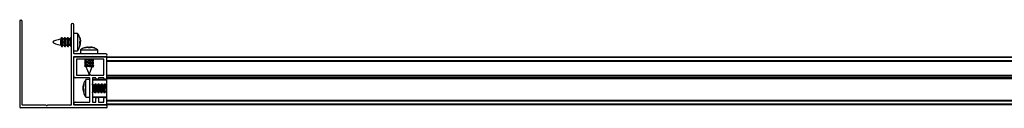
# Model space of a CAD drawing. Header units: millimetres. Extents: x 3855.626 to 3856.526, y 3193.161 to 3193.201.
# Tile 1 of 2: x 3855.626 to 3856.076, y 3193.161 to 3193.201. Entities that reach past the tile are written whole.
import ezdxf

# ---------------------------------------------------------------- set-up
doc = ezdxf.new("R2010")
doc.units = ezdxf.units.MM
doc.layers.add('SANINDUSA', color=3, linetype='Continuous')

msp = doc.modelspace()

# ---------------------------------------------------------------- linework, layer by layer
at = {"layer": 'SANINDUSA'}
for p, q in [((3855.62593265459, 3193.200915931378), (3855.62593265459, 3193.16151594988)), ((3855.626232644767, 3193.20121598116), (3855.626532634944, 3193.20121598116)), ((3855.627132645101, 3193.16251599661), (3855.627132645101, 3193.200616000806)), ((3855.64943265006, 3193.199115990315), (3855.64943265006, 3193.16251599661)), ((3855.650632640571, 3193.186015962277), (3855.650632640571, 3193.199115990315)), ((3855.644935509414, 3193.193228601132), (3855.644677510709, 3193.192614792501)), ((3855.645110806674, 3193.193218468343), (3855.644775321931, 3193.192591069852)), ((3855.645108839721, 3193.193214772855), (3855.645091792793, 3193.193241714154)), ((3855.645585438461, 3193.192675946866), (3855.645319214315, 3193.193215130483)), ((3855.645556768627, 3193.192660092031), (3855.645532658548, 3193.192665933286)), ((3855.646220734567, 3193.192675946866), (3855.645556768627, 3193.192675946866)), ((3855.646335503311, 3193.193228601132), (3855.646103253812, 3193.192675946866)), ((3855.646510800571, 3193.193218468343), (3855.646185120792, 3193.192609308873)), ((3855.646508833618, 3193.193214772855), (3855.646491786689, 3193.193241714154)), ((3855.646985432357, 3193.192675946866), (3855.646719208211, 3193.193215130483)), ((3855.646956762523, 3193.192660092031), (3855.646932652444, 3193.192665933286)), ((3855.647620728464, 3193.192675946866), (3855.646956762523, 3193.192675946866)), ((3855.647735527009, 3193.193228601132), (3855.647503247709, 3193.192675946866)), ((3855.64791082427, 3193.193218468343), (3855.647585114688, 3193.192609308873)), ((3855.647908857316, 3193.193214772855), (3855.647891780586, 3193.193241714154)), ((3855.648385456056, 3193.192675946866), (3855.648119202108, 3193.193215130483)), ((3855.64835675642, 3193.192660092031), (3855.648332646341, 3193.192665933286)), ((3855.64902072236, 3193.192675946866), (3855.64835675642, 3193.192675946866)), ((3855.649135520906, 3193.193228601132), (3855.648903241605, 3193.192675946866)), ((3855.649310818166, 3193.193218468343), (3855.648985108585, 3193.192609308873)), ((3855.649308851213, 3193.193214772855), (3855.649291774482, 3193.193241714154)), ((3855.652356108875, 3193.195215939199), (3855.650632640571, 3193.195215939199)), ((3855.652356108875, 3193.195215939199), (3855.652356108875, 3193.187215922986)), ((3855.653353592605, 3193.193385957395), (3855.653687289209, 3193.191807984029)), ((3855.653353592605, 3193.193292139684), (3855.653353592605, 3193.193385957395)), ((3855.653687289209, 3193.191702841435), (3855.653353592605, 3193.193292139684)), ((3855.653353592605, 3193.191489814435), (3855.653687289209, 3193.191702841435)), ((3855.653353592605, 3193.191489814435), (3855.653353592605, 3193.19094204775)), ((3855.653353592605, 3193.190528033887), (3855.653353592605, 3193.191489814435)), ((3855.653353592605, 3193.189613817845), (3855.653687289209, 3193.191019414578)), ((3855.653687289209, 3193.191019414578), (3855.65347274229, 3193.191565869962)), ((3855.653565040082, 3193.191927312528), (3855.653687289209, 3193.191412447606)), ((3855.653687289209, 3193.191956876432), (3855.653609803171, 3193.192269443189)), ((3855.644733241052, 3193.189850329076), (3855.64504607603, 3193.189216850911)), ((3855.645254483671, 3193.189213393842), (3855.645544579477, 3193.189755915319)), ((3855.645256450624, 3193.18921708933), (3855.645273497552, 3193.18919014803)), ((3855.645429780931, 3193.189203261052), (3855.645662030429, 3193.189755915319)), ((3855.645513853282, 3193.189755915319), (3855.646179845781, 3193.189755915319)), ((3855.646148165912, 3193.189820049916), (3855.646446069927, 3193.189216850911)), ((3855.646654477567, 3193.189213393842), (3855.646944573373, 3193.189755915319)), ((3855.64665644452, 3193.18921708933), (3855.646673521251, 3193.18919014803)), ((3855.646829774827, 3193.189203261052), (3855.647062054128, 3193.189755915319)), ((3855.646913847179, 3193.189755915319), (3855.647579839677, 3193.189755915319)), ((3855.647548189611, 3193.189820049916), (3855.647846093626, 3193.189216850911)), ((3855.648054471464, 3193.189213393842), (3855.64834456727, 3193.189755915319)), ((3855.648056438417, 3193.18921708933), (3855.648073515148, 3193.18919014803)), ((3855.648229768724, 3193.189203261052), (3855.648462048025, 3193.189755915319)), ((3855.648313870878, 3193.189755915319), (3855.648979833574, 3193.189755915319)), ((3855.648948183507, 3193.189820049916), (3855.649246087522, 3193.189216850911)), ((3855.650632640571, 3193.187215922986), (3855.652356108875, 3193.187215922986)), ((3855.653353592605, 3193.19094204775), (3855.653687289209, 3193.190729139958)), ((3855.653353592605, 3193.190781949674), (3855.653687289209, 3193.190729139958)), ((3855.653353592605, 3193.190688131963), (3855.653687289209, 3193.190623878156)), ((3855.653687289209, 3193.190623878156), (3855.653353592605, 3193.190528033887)), ((3855.653353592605, 3193.18904590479), (3855.653687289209, 3193.190623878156)), ((3855.653353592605, 3193.189090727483), (3855.653353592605, 3193.18904590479)), ((3855.653682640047, 3193.187639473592), (3855.653682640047, 3193.185915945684)), ((3855.653682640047, 3193.187639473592), (3855.658014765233, 3193.187639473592)), ((3855.655516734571, 3193.188636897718), (3855.657097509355, 3193.188970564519)), ((3855.655596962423, 3193.188636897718), (3855.65554212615, 3193.188636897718)), ((3855.657187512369, 3193.188970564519), (3855.655596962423, 3193.188636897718)), ((3855.656943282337, 3193.188970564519), (3855.656615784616, 3193.18888985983)), ((3855.657884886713, 3193.188970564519), (3855.657045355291, 3193.188636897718)), ((3855.657113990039, 3193.188883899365), (3855.657480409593, 3193.188970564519)), ((3855.657378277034, 3193.188636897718), (3855.657187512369, 3193.188970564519)), ((3855.658341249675, 3193.188636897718), (3855.657378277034, 3193.188636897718)), ((3855.657480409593, 3193.188970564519), (3855.657853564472, 3193.188822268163)), ((3855.657496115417, 3193.188731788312), (3855.657480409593, 3193.188970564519)), ((3855.659296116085, 3193.188636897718), (3855.657884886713, 3193.188970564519)), ((3855.657987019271, 3193.188636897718), (3855.658177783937, 3193.188970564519)), ((3855.658014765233, 3193.187639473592), (3855.661682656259, 3193.187639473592)), ((3855.658124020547, 3193.188636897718), (3855.658177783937, 3193.188970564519)), ((3855.658267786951, 3193.188970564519), (3855.658204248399, 3193.188636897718)), ((3855.658267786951, 3193.188970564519), (3855.658341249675, 3193.188636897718)), ((3855.659848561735, 3193.188636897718), (3855.658267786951, 3193.188970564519)), ((3855.659622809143, 3193.188636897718), (3855.659296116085, 3193.188636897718)), ((3855.659768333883, 3193.188636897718), (3855.659848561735, 3193.188636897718)), ((3855.661682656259, 3193.185915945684), (3855.661682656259, 3193.187639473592)), ((3855.650632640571, 3193.16251599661), (3855.650632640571, 3193.184615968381)), ((3855.650632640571, 3193.175465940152), (3855.650632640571, 3193.183965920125)), ((3855.665332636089, 3193.185915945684), (3855.650732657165, 3193.185915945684)), ((3855.650732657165, 3193.184715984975), (3855.665332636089, 3193.184715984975)), ((3855.651232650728, 3193.184565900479), (3855.665332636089, 3193.184565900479)), ((3855.664432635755, 3193.183365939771), (3855.651832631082, 3193.183365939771)), ((3855.651832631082, 3193.183365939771), (3855.651832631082, 3193.1761659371)), ((3855.655611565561, 3193.182209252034), (3855.656185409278, 3193.181759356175)), ((3855.656229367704, 3193.182426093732), (3855.655611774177, 3193.182210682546)), ((3855.655657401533, 3193.184578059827), (3855.655639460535, 3193.184565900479)), ((3855.655875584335, 3193.184715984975), (3855.655657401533, 3193.184578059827)), ((3855.655936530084, 3193.183354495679), (3855.655657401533, 3193.18317806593)), ((3855.655670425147, 3193.18302035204), (3855.656222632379, 3193.182787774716)), ((3855.655921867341, 3193.183365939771), (3855.656185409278, 3193.183159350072)), ((3855.655985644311, 3193.184715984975), (3855.656177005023, 3193.184565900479)), ((3855.656222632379, 3193.183153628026), (3855.656222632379, 3193.182422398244)), ((3855.659135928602, 3193.182705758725), (3855.659753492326, 3193.182921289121)), ((3855.659142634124, 3193.181982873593), (3855.659142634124, 3193.182709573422)), ((3855.659694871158, 3193.182111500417), (3855.659142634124, 3193.18234419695)), ((3855.659753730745, 3193.182922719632), (3855.659188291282, 3193.183365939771)), ((3855.659443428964, 3193.184565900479), (3855.659252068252, 3193.184715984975)), ((3855.659428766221, 3193.18457746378), (3855.659647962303, 3193.184715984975)), ((3855.659428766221, 3193.183177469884), (3855.659707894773, 3193.183353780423)), ((3855.664432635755, 3193.176065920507), (3855.664432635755, 3193.183365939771)), ((3855.665632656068, 3193.184565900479), (3856.479632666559, 3193.184565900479)), ((3855.665632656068, 3193.184565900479), (3855.665632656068, 3193.184265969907)), ((3855.665632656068, 3193.184265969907), (3856.479632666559, 3193.184265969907)), ((3855.665632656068, 3193.184265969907), (3855.665632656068, 3193.18286597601)), ((3855.665632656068, 3193.184265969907), (3855.665632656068, 3193.17466592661)), ((3855.665632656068, 3193.18286597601), (3856.479632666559, 3193.18286597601)), ((3855.665632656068, 3193.182565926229), (3856.479632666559, 3193.182565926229)), ((3856.479632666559, 3193.182465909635), (3855.665632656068, 3193.182465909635)), ((3855.655611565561, 3193.180809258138), (3855.656185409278, 3193.180359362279)), ((3855.656229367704, 3193.181026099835), (3855.655611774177, 3193.18081056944)), ((3855.655936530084, 3193.181954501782), (3855.655657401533, 3193.181778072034)), ((3855.655936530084, 3193.180554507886), (3855.655657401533, 3193.180378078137)), ((3855.655670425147, 3193.181620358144), (3855.656222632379, 3193.181387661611)), ((3855.655670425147, 3193.180220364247), (3855.65628333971, 3193.179962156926)), ((3855.656222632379, 3193.18175363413), (3855.656222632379, 3193.181022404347)), ((3855.656222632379, 3193.180353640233), (3855.656222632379, 3193.18011593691)), ((3855.656222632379, 3193.18011593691), (3855.657682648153, 3193.176415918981)), ((3855.657774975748, 3193.18011593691), (3855.656222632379, 3193.18011593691)), ((3855.657682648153, 3193.176415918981), (3855.659046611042, 3193.17987251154)), ((3855.659033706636, 3193.179870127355), (3855.659753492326, 3193.180121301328)), ((3855.659046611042, 3193.17987251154), (3855.659047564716, 3193.179875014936)), ((3855.659135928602, 3193.181305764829), (3855.659753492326, 3193.181521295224)), ((3855.659142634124, 3193.180582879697), (3855.659142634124, 3193.181309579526)), ((3855.659694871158, 3193.18071150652), (3855.659142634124, 3193.180944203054)), ((3855.659753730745, 3193.181522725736), (3855.659179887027, 3193.181972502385)), ((3855.659753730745, 3193.180122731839), (3855.659179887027, 3193.180572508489)), ((3855.659428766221, 3193.181777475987), (3855.659707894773, 3193.181953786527)), ((3855.659428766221, 3193.180377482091), (3855.659707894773, 3193.18055379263)), ((3855.657832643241, 3193.174865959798), (3855.651232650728, 3193.174865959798)), ((3855.651932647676, 3193.176065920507), (3855.657882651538, 3193.176065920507)), ((3855.657932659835, 3193.174065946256), (3855.656209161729, 3193.174065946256)), ((3855.656209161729, 3193.173555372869), (3855.656209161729, 3193.174065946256)), ((3855.656209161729, 3193.166065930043), (3855.656209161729, 3193.173555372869)), ((3855.657932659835, 3193.163865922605), (3855.657932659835, 3193.174765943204)), ((3855.658482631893, 3193.176065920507), (3855.664432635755, 3193.176065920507)), ((3855.659132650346, 3193.174765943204), (3855.659132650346, 3193.163865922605)), ((3855.665632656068, 3193.173865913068), (3855.659132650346, 3193.173865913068)), ((3855.660632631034, 3193.174865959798), (3855.659232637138, 3193.174865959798)), ((3855.665632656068, 3193.174065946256), (3855.659332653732, 3193.174065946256)), ((3855.660732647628, 3193.17466592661), (3855.660732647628, 3193.174765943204)), ((3855.661932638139, 3193.174765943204), (3855.661932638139, 3193.17466592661)), ((3855.664332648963, 3193.174865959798), (3855.662032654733, 3193.174865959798)), ((3855.664432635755, 3193.17466592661), (3855.664432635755, 3193.174765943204)), ((3855.665632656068, 3193.1761659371), (3856.479632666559, 3193.1761659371)), ((3855.665632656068, 3193.176065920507), (3856.479632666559, 3193.176065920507)), ((3855.665632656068, 3193.175765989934), (3856.479632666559, 3193.175765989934)), ((3855.665632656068, 3193.175765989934), (3855.665632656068, 3193.174865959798)), ((3856.479632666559, 3193.174865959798), (3855.665632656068, 3193.174865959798)), ((3855.665632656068, 3193.17466592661), (3855.665632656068, 3193.174565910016)), ((3856.479632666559, 3193.174565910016), (3855.665632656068, 3193.174565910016)), ((3855.665632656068, 3193.174465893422), (3855.665632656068, 3193.174565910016)), ((3856.479632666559, 3193.174465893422), (3855.665632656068, 3193.174465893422)), ((3855.665632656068, 3193.174465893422), (3855.665632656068, 3193.165465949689)), ((3855.654878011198, 3193.170803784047), (3855.655211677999, 3193.172163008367)), ((3855.655211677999, 3193.171690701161), (3855.654878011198, 3193.170273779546)), ((3855.654878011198, 3193.170421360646), (3855.654957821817, 3193.170788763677)), ((3855.654964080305, 3193.170787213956), (3855.654878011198, 3193.170395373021)), ((3855.65516754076, 3193.170681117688), (3855.654878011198, 3193.170745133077)), ((3855.654878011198, 3193.170273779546), (3855.655211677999, 3193.169444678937)), ((3855.654965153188, 3193.170033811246), (3855.654878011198, 3193.17025792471)), ((3855.655023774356, 3193.170248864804), (3855.654878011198, 3193.169873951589)), ((3855.654997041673, 3193.169352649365), (3855.654878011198, 3193.169858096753)), ((3855.654964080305, 3193.169344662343), (3855.654878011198, 3193.169736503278)), ((3855.654878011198, 3193.169710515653), (3855.654957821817, 3193.169343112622)), ((3855.655211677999, 3193.169408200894), (3855.654878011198, 3193.169328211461)), ((3855.654878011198, 3193.169328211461), (3855.654962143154, 3193.168985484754)), ((3855.655211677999, 3193.168601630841), (3855.654878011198, 3193.169328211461)), ((3855.655040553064, 3193.168962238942), (3855.655211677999, 3193.168174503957)), ((3855.655211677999, 3193.172163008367), (3855.655211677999, 3193.171690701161)), ((3855.655211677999, 3193.169444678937), (3855.655211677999, 3193.168601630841)), ((3855.659132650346, 3193.172138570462), (3855.659178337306, 3193.172077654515)), ((3855.659267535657, 3193.172090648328), (3855.659132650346, 3193.171876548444)), ((3855.659132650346, 3193.168096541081), (3855.659453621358, 3193.168605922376)), ((3855.659217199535, 3193.172010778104), (3855.659178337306, 3193.172077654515)), ((3855.659378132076, 3193.168063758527), (3855.659625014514, 3193.168605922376)), ((3855.659418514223, 3193.168605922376), (3855.660105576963, 3193.168605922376)), ((3855.659682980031, 3193.171470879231), (3855.659426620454, 3193.172077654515)), ((3855.660311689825, 3193.171525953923), (3855.65963663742, 3193.171525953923)), ((3855.660082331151, 3193.168660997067), (3855.660338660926, 3193.168054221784)), ((3855.660387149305, 3193.172068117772), (3855.660140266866, 3193.171525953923)), ((3855.660296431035, 3193.171501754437), (3855.660232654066, 3193.171353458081)), ((3855.660667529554, 3193.172090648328), (3855.660296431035, 3193.171501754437)), ((3855.660497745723, 3193.168041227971), (3855.660853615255, 3193.168605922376)), ((3855.660617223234, 3193.172010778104), (3855.660578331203, 3193.172077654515)), ((3855.660778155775, 3193.168063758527), (3855.661025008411, 3193.168605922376)), ((3855.660818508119, 3193.168605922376), (3855.661505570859, 3193.168605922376)), ((3855.661082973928, 3193.171470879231), (3855.660826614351, 3193.172077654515)), ((3855.661711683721, 3193.171525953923), (3855.661036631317, 3193.171525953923)), ((3855.661482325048, 3193.168660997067), (3855.661738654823, 3193.168054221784)), ((3855.661787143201, 3193.172068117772), (3855.661540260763, 3193.171525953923)), ((3855.661696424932, 3193.171501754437), (3855.661632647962, 3193.171353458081)), ((3855.66206752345, 3193.172090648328), (3855.661696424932, 3193.171501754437)), ((3855.66189773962, 3193.168041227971), (3855.662253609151, 3193.168605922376)), ((3855.66201721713, 3193.172010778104), (3855.661978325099, 3193.172077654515)), ((3855.662178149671, 3193.168063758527), (3855.66242503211, 3193.168605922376)), ((3855.662218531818, 3193.168605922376), (3855.662905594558, 3193.168605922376)), ((3855.662482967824, 3193.171470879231), (3855.66222663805, 3193.172077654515)), ((3855.663111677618, 3193.171525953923), (3855.662436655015, 3193.171525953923)), ((3855.662882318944, 3193.168660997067), (3855.663138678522, 3193.168054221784)), ((3855.663187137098, 3193.172068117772), (3855.662940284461, 3193.171525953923)), ((3855.663096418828, 3193.171501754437), (3855.663032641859, 3193.171353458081)), ((3855.663467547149, 3193.172090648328), (3855.663096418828, 3193.171501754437)), ((3855.663297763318, 3193.168041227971), (3855.663653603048, 3193.168605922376)), ((3855.663417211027, 3193.172010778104), (3855.663378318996, 3193.172077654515)), ((3855.663578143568, 3193.168063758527), (3855.663825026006, 3193.168605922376)), ((3855.663618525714, 3193.168605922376), (3855.664305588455, 3193.168605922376)), ((3855.663882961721, 3193.171470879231), (3855.663626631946, 3193.172077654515)), ((3855.664511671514, 3193.171525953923), (3855.663836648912, 3193.171525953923)), ((3855.664282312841, 3193.168660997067), (3855.664538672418, 3193.168054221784)), ((3855.664587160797, 3193.172068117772), (3855.664340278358, 3193.171525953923)), ((3855.664496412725, 3193.171501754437), (3855.664432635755, 3193.171353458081)), ((3855.664867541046, 3193.172090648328), (3855.664496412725, 3193.171501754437)), ((3855.664697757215, 3193.168041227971), (3855.665053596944, 3193.168605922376)), ((3855.664817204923, 3193.172010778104), (3855.664778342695, 3193.172077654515)), ((3855.664978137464, 3193.168063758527), (3855.665225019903, 3193.168605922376)), ((3855.665018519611, 3193.168605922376), (3855.665632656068, 3193.168605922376)), ((3855.66528298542, 3193.171470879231), (3855.665026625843, 3193.172077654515)), ((3855.665632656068, 3193.171525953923), (3855.665236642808, 3193.171525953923)), ((3855.655262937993, 3193.16785347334), (3855.655398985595, 3193.167467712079)), ((3855.656209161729, 3193.166065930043), (3855.657932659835, 3193.166065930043)), ((3855.659132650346, 3193.166265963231), (3855.665632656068, 3193.166265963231)), ((3855.659148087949, 3193.168121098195), (3855.659186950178, 3193.168054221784)), ((3855.659332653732, 3193.166065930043), (3855.665632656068, 3193.166065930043)), ((3855.660548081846, 3193.168121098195), (3855.660586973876, 3193.168054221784)), ((3855.660732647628, 3193.163865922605), (3855.660732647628, 3193.165465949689)), ((3855.661932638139, 3193.165465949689), (3855.661932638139, 3193.163865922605)), ((3855.661948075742, 3193.168121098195), (3855.661986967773, 3193.168054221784)), ((3855.663348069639, 3193.168121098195), (3855.663386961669, 3193.168054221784)), ((3855.664432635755, 3193.163865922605), (3855.664432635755, 3193.165465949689)), ((3855.664748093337, 3193.168121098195), (3855.664786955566, 3193.168054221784)), ((3855.665632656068, 3193.165465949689), (3855.665632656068, 3193.162865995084)), ((3855.665632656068, 3193.164665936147), (3856.479632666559, 3193.164665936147)), ((3855.665632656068, 3193.164565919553), (3856.479632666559, 3193.164565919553)), ((3856.479632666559, 3193.16426598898), (3855.665632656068, 3193.16426598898)), ((3855.665632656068, 3193.16426598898), (3855.665632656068, 3193.162865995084)), ((3855.665632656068, 3193.161215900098), (3855.626232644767, 3193.161215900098)), ((3855.637982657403, 3193.162415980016), (3855.627232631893, 3193.162415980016)), ((3855.649332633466, 3193.162415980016), (3855.638582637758, 3193.162415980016)), ((3855.665332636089, 3193.162415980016), (3855.650732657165, 3193.162415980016)), ((3855.651232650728, 3193.163765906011), (3855.657832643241, 3193.163765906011)), ((3855.665332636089, 3193.162565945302), (3855.651232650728, 3193.162565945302)), ((3855.659232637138, 3193.163765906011), (3855.660632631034, 3193.163765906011)), ((3855.662032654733, 3193.163765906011), (3855.664332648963, 3193.163765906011)), ((3856.479632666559, 3193.162865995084), (3855.665632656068, 3193.162865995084)), ((3855.665632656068, 3193.162865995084), (3855.665632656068, 3193.162565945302)), ((3856.479632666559, 3193.162565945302), (3855.665632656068, 3193.162565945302)), ((3855.665932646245, 3193.16151594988), (3855.665932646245, 3193.161815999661))]:
    msp.add_line(p, q, dxfattribs=at)
at = {"layer": 'SANINDUSA', "flags": 128}
for points in [[(3855.645319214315, 3193.193215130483), (3855.645314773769, 3193.193223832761), (3855.645182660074, 3193.193306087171), (3855.645050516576, 3193.193070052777), (3855.644938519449, 3193.192551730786), (3855.644863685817, 3193.191830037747), (3855.644837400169, 3193.191014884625)], [(3855.644837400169, 3193.191014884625), (3855.644863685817, 3193.190230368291), (3855.644938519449, 3193.189595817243), (3855.645050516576, 3193.189208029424), (3855.645182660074, 3193.189125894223), (3855.645254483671, 3193.189213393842)], [(3855.645091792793, 3193.193241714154), (3855.645050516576, 3193.193291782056), (3855.644938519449, 3193.193235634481), (3855.644863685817, 3193.192871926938), (3855.644852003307, 3193.192734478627)], [(3855.646719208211, 3193.193215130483), (3855.646714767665, 3193.193223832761), (3855.64658265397, 3193.193306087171), (3855.646450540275, 3193.193070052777), (3855.646338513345, 3193.192551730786), (3855.646263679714, 3193.191830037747), (3855.646237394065, 3193.191014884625)], [(3855.646237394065, 3193.191014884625), (3855.646263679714, 3193.190230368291), (3855.646338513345, 3193.189595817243), (3855.646450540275, 3193.189208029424), (3855.64658265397, 3193.189125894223), (3855.646654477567, 3193.189213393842)], [(3855.646491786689, 3193.193241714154), (3855.646450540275, 3193.193291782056), (3855.646338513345, 3193.193235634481), (3855.646263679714, 3193.192871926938), (3855.646251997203, 3193.192734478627)], [(3855.648119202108, 3193.193215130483), (3855.648114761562, 3193.193223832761), (3855.647982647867, 3193.193306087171), (3855.647850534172, 3193.193070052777), (3855.647738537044, 3193.192551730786), (3855.64766367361, 3193.191830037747), (3855.647637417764, 3193.191014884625)], [(3855.647637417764, 3193.191014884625), (3855.64766367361, 3193.190230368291), (3855.647738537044, 3193.189595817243), (3855.647850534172, 3193.189208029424), (3855.647982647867, 3193.189125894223), (3855.648054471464, 3193.189213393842)], [(3855.647891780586, 3193.193241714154), (3855.647850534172, 3193.193291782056), (3855.647738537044, 3193.193235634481), (3855.64766367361, 3193.192871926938), (3855.6476519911, 3193.192734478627)], [(3855.649037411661, 3193.191014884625), (3855.649063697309, 3193.190230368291), (3855.64913853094, 3193.189595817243), (3855.649250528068, 3193.189208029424), (3855.649382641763, 3193.189125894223), (3855.64943265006, 3193.189177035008)], [(3855.649291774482, 3193.193241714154), (3855.649250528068, 3193.193291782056), (3855.64913853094, 3193.193235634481), (3855.649063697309, 3193.192871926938), (3855.649051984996, 3193.192734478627)], [(3855.645257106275, 3193.189218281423), (3855.645314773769, 3193.189140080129), (3855.645426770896, 3193.189196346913), (3855.645429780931, 3193.189203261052)], [(3855.646657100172, 3193.189218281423), (3855.646714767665, 3193.189140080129), (3855.646826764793, 3193.189196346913), (3855.646829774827, 3193.189203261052)], [(3855.648057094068, 3193.189218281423), (3855.648114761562, 3193.189140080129), (3855.648226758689, 3193.189196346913), (3855.648229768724, 3193.189203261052)], [(3855.655657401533, 3193.18317806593), (3855.65560462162, 3193.183133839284), (3855.655667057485, 3193.183021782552), (3855.656036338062, 3193.182947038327), (3855.656222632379, 3193.182932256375)], [(3855.656222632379, 3193.183149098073), (3855.656190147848, 3193.183160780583), (3855.656349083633, 3193.183141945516), (3855.656707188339, 3193.183088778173), (3855.657208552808, 3193.183009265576), (3855.657774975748, 3193.182915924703)], [(3855.657556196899, 3193.184715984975), (3855.657857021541, 3193.184665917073), (3855.658447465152, 3193.184565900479)], [(3855.659369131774, 3193.184624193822), (3855.659506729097, 3193.184665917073), (3855.659636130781, 3193.184715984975)], [(3855.659369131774, 3193.183224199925), (3855.659506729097, 3193.183265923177), (3855.659725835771, 3193.183365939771)], [(3855.659369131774, 3193.181824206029), (3855.659506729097, 3193.18186592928), (3855.659760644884, 3193.181998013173), (3855.659698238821, 3193.182110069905), (3855.659694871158, 3193.182111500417)], [(3855.655657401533, 3193.181778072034), (3855.65560462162, 3193.181733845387), (3855.655667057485, 3193.181621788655), (3855.656036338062, 3193.181547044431), (3855.656222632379, 3193.181532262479)], [(3855.655657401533, 3193.180378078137), (3855.65560462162, 3193.180333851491), (3855.655667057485, 3193.180221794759), (3855.656036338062, 3193.180146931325), (3855.656222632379, 3193.180132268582)], [(3855.656222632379, 3193.181749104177), (3855.656190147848, 3193.181760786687), (3855.656349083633, 3193.181741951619), (3855.656707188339, 3193.181688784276), (3855.657208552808, 3193.18160927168), (3855.657774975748, 3193.181515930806)], [(3855.656222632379, 3193.180348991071), (3855.656190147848, 3193.180360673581), (3855.656349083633, 3193.180341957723), (3855.656707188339, 3193.18028879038), (3855.657208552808, 3193.180209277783), (3855.657774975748, 3193.18011593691)], [(3855.659369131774, 3193.180424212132), (3855.659506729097, 3193.180465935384), (3855.659760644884, 3193.180598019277), (3855.659698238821, 3193.180710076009), (3855.659694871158, 3193.18071150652)], [(3855.659132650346, 3193.171731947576), (3855.659182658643, 3193.171897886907), (3855.659314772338, 3193.172145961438), (3855.659426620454, 3193.172077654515)], [(3855.659451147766, 3193.168605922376), (3855.659439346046, 3193.168594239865), (3855.659359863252, 3193.16863548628), (3855.6593065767, 3193.16889548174), (3855.659287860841, 3193.169333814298), (3855.6593065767, 3193.169881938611), (3855.659359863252, 3193.170454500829), (3855.659439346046, 3193.170961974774), (3855.659532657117, 3193.17132520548)], [(3855.660497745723, 3193.168041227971), (3855.660450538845, 3193.167985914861), (3855.660338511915, 3193.168054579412), (3855.660263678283, 3193.168429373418), (3855.660237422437, 3193.169053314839), (3855.660263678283, 3193.169831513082), (3855.660338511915, 3193.170645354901), (3855.660450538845, 3193.171370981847), (3855.66058265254, 3193.171897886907), (3855.660714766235, 3193.172145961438), (3855.660826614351, 3193.172077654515)], [(3855.660274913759, 3193.171525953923), (3855.660338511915, 3193.171920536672), (3855.660450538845, 3193.172154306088), (3855.660578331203, 3193.172077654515)], [(3855.660851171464, 3193.168605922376), (3855.660839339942, 3193.168594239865), (3855.660759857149, 3193.16863548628), (3855.660706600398, 3193.16889548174), (3855.660687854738, 3193.169333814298), (3855.660706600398, 3193.169881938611), (3855.660759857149, 3193.170454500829), (3855.660839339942, 3193.170961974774), (3855.660932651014, 3193.17132520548)], [(3855.66189773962, 3193.168041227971), (3855.661850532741, 3193.167985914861), (3855.661738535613, 3193.168054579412), (3855.661663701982, 3193.168429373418), (3855.661637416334, 3193.169053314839), (3855.661663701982, 3193.169831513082), (3855.661738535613, 3193.170645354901), (3855.661850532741, 3193.171370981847), (3855.661982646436, 3193.171897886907), (3855.662114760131, 3193.172145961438), (3855.66222663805, 3193.172077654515)], [(3855.661674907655, 3193.171525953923), (3855.661738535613, 3193.171920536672), (3855.661850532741, 3193.172154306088), (3855.661978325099, 3193.172077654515)], [(3855.662251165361, 3193.168605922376), (3855.662239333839, 3193.168594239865), (3855.662159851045, 3193.16863548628), (3855.662106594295, 3193.16889548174), (3855.662087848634, 3193.169333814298), (3855.662106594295, 3193.169881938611), (3855.662159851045, 3193.170454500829), (3855.662239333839, 3193.170961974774), (3855.66233264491, 3193.17132520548)], [(3855.663297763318, 3193.168041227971), (3855.663250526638, 3193.167985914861), (3855.66313852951, 3193.168054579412), (3855.663063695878, 3193.168429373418), (3855.66303741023, 3193.169053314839), (3855.663063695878, 3193.169831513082), (3855.66313852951, 3193.170645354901), (3855.663250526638, 3193.171370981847), (3855.663382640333, 3193.171897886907), (3855.663514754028, 3193.172145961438), (3855.663626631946, 3193.172077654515)], [(3855.663074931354, 3193.171525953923), (3855.66313852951, 3193.171920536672), (3855.663250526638, 3193.172154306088), (3855.663378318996, 3193.172077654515)], [(3855.663651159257, 3193.168605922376), (3855.663639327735, 3193.168594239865), (3855.663559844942, 3193.16863548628), (3855.663506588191, 3193.16889548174), (3855.663487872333, 3193.169333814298), (3855.663506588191, 3193.169881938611), (3855.663559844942, 3193.170454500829), (3855.663639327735, 3193.170961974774), (3855.663732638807, 3193.17132520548)], [(3855.664697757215, 3193.168041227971), (3855.664650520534, 3193.167985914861), (3855.664538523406, 3193.168054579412), (3855.664463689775, 3193.168429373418), (3855.664437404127, 3193.169053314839), (3855.664463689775, 3193.169831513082), (3855.664538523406, 3193.170645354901), (3855.664650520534, 3193.171370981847), (3855.664782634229, 3193.171897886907), (3855.664914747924, 3193.172145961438), (3855.665026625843, 3193.172077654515)], [(3855.66447492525, 3193.171525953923), (3855.664538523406, 3193.171920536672), (3855.664650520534, 3193.172154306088), (3855.664778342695, 3193.172077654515)], [(3855.665051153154, 3193.168605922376), (3855.665039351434, 3193.168594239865), (3855.66495986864, 3193.16863548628), (3855.664906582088, 3193.16889548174), (3855.664887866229, 3193.169333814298), (3855.664906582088, 3193.169881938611), (3855.66495986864, 3193.170454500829), (3855.665039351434, 3193.170961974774), (3855.665132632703, 3193.17132520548)], [(3855.659378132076, 3193.168063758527), (3855.659314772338, 3193.16797757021), (3855.659182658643, 3193.168061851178), (3855.6591513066, 3193.168126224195)], [(3855.660778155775, 3193.168063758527), (3855.660714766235, 3193.16797757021), (3855.66058265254, 3193.168061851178), (3855.660551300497, 3193.168126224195)], [(3855.662178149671, 3193.168063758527), (3855.662114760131, 3193.16797757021), (3855.661982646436, 3193.168061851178), (3855.661951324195, 3193.168126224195)], [(3855.663578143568, 3193.168063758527), (3855.663514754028, 3193.16797757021), (3855.663382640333, 3193.168061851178), (3855.663351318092, 3193.168126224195)], [(3855.664978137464, 3193.168063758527), (3855.664914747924, 3193.16797757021), (3855.664782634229, 3193.168061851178), (3855.664751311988, 3193.168126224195)]]:
    msp.add_lwpolyline(points, dxfattribs=at)
at = {"layer": 'SANINDUSA'}
for centre, radius, start, end in [((3855.626232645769, 3193.200915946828), 0.0003000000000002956, 90, 180), ((3855.626532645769, 3193.200615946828), 0.000600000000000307, 0, 90), ((3855.650032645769, 3193.199115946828), 0.0006000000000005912, 0, 180), ((3855.648488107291, 3193.19120365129), 0.003297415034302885, 153.6749478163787, 206.0433972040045), ((3855.649888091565, 3193.191203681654), 0.003297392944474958, 153.6753465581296, 206.0441720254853), ((3855.651288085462, 3193.191203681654), 0.003297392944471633, 153.6753465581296, 206.0441720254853), ((3855.652357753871, 3193.191626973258), 0.003376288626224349, 150.039125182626, 190.4449295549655), ((3855.650732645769, 3193.186015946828), 0.0001000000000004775, 180, 270), ((3855.650732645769, 3193.184615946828), 9.999999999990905e-05, 90, 180), ((3855.651232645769, 3193.183965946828), 0.0005999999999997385, 90, 180), ((3855.649157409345, 3193.130538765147), 0.05207202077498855, 78.25893968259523, 82.88006569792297), ((3855.650845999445, 3193.140063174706), 0.04377398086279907, 78.25898024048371, 81.58546948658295), ((3855.65421417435, 3193.158340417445), 0.02414816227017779, 78.13331322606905, 81.38194272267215), ((3855.665332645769, 3193.185315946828), 0.000600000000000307, 270, 90), ((3855.665332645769, 3193.184265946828), 0.0003000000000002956, 0, 90), ((3855.649157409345, 3193.129138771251), 0.05207202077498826, 78.25893968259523, 82.88006569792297), ((3855.65421417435, 3193.156940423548), 0.02414816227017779, 78.13331322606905, 81.38194272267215), ((3855.651232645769, 3193.175465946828), 0.000600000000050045, 180, 270), ((3855.651932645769, 3193.176165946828), 9.999999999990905e-05, 180, 270), ((3855.657832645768, 3193.174765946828), 9.999999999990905e-05, 0, 90), ((3855.658182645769, 3193.175940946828), 0.0003249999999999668, 22.61986493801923, 157.3801350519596), ((3855.659232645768, 3193.174765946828), 9.999999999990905e-05, 90, 180), ((3855.659332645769, 3193.173865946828), 0.0002000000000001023, 90, 180), ((3855.660632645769, 3193.174765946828), 9.999999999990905e-05, 0, 90), ((3855.661332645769, 3193.174665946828), 0.0006000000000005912, 180, 0), ((3855.662032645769, 3193.174765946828), 9.999999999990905e-05, 90, 180), ((3855.664332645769, 3193.174765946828), 9.999999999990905e-05, 0, 90), ((3855.665032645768, 3193.174665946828), 0.0006000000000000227, 180, 0), ((3855.659332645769, 3193.166265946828), 0.0002000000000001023, 180, 270), ((3855.661332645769, 3193.165465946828), 0.0006000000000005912, 0, 180), ((3855.665032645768, 3193.165465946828), 0.0006000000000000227, 0, 180), ((3855.626232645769, 3193.161515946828), 0.0003000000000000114, 180, 270), ((3855.627232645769, 3193.162515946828), 9.999999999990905e-05, 180, 270), ((3855.638282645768, 3193.162540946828), 0.0003250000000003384, 202.6198649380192, 337.3801350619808), ((3855.649332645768, 3193.162515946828), 0.0001000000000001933, 270, 0), ((3855.651232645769, 3193.163165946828), 0.0006000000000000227, 90, 270), ((3855.650732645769, 3193.162515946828), 9.999999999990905e-05, 180, 270), ((3855.657832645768, 3193.163865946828), 0.0001000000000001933, 270, 0), ((3855.659232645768, 3193.163865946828), 9.999999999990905e-05, 180, 270), ((3855.660632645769, 3193.163865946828), 9.999999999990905e-05, 270, 0), ((3855.662032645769, 3193.163865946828), 9.999999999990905e-05, 180, 270), ((3855.664332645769, 3193.163865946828), 9.999999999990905e-05, 270, 0), ((3855.665332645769, 3193.162865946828), 0.0003000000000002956, 270, 0), ((3855.665332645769, 3193.161815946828), 0.0006000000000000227, 0, 90), ((3855.665632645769, 3193.161515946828), 0.0003000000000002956, 270, 0)]:
    msp.add_arc(centre, radius, start, end, dxfattribs=at)
for centre, major_axis, ratio, start_param, end_param in [((3855.645537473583, 3193.191215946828), (2.428474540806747e-05, 0.001459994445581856), 0.1658352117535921, 0.1198083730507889, 3.221717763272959), ((3855.646937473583, 3193.191215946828), (2.428474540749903e-05, 0.001459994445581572), 0.1658352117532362, 0.119808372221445, 3.221717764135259), ((3855.648337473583, 3193.191215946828), (2.428474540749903e-05, 0.001459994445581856), 0.1658352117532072, 0.1198083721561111, 3.221717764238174), ((3855.657682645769, 3193.182911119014), (0.001459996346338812, -0.0002425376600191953), 0.01346716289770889, 1.509746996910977, 3.143829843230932), ((3855.657682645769, 3193.181511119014), (0.001459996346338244, -0.0002425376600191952), 0.013467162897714, 1.50974699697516, 3.143829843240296), ((3855.657682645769, 3193.180111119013), (0.001459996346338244, -0.0002425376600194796), 0.01346716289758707, 1.509746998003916, 3.143829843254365), ((3855.659537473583, 3193.170065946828), (0.0001214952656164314, 0.001459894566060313), 0.1444157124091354, 0.5426272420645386, 3.153610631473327), ((3855.660937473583, 3193.170065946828), (0.0001214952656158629, 0.001459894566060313), 0.1444157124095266, 0.5426272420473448, 3.153610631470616), ((3855.662337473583, 3193.170065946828), (0.0001214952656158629, 0.001459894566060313), 0.1444157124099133, 0.5426272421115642, 3.153610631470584), ((3855.663737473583, 3193.170065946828), (0.0001214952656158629, 0.001459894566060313), 0.1444157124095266, 0.5426272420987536, 3.153610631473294), ((3855.665137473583, 3193.170065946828), (0.0001214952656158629, 0.001459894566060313), 0.14441571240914, 0.542627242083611, 3.153610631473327)]:
    msp.add_ellipse(centre, major_axis=major_axis, ratio=ratio, start_param=start_param, end_param=end_param, dxfattribs=at)
for points, knots in [([(3855.64481752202, 3193.192669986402), (3855.642970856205, 3193.192185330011), (3855.639302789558, 3193.191222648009), (3855.642954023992, 3193.190259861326), (3855.644767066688, 3193.189781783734)], [0, 0, 0, 0, 0.5034439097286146, 1, 1, 1, 1]), ([(3855.644784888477, 3193.192585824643), (3855.644770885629, 3193.19256463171), (3855.644726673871, 3193.192497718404), (3855.644667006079, 3193.192215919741), (3855.644614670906, 3193.191791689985), (3855.644589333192, 3193.191300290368), (3855.644590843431, 3193.190808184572), (3855.644619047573, 3193.190368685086), (3855.644667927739, 3193.190023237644), (3855.644714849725, 3193.189907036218), (3855.644737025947, 3193.189852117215)], [0, 0, 0, 0, 0.06543825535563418, 0.2066108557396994, 0.3451004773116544, 0.4806525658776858, 0.614104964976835, 0.7468331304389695, 0.8803485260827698, 1, 1, 1, 1]), ([(3855.646194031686, 3193.192604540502), (3855.646183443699, 3193.192589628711), (3855.64614921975, 3193.192541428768), (3855.64609929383, 3193.192290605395), (3855.646052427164, 3193.191894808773), (3855.646028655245, 3193.19146348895), (3855.646022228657, 3193.191047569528), (3855.646030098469, 3193.190641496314), (3855.646058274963, 3193.190243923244), (3855.646101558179, 3193.189941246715), (3855.646138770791, 3193.189858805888), (3855.64615481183, 3193.189823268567)], [0, 0, 0, 0, 0.058847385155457, 0.190214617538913, 0.3207365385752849, 0.4500548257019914, 0.5382680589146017, 0.6466326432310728, 0.7744221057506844, 0.9027613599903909, 0.9999999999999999, 0.9999999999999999, 0.9999999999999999, 0.9999999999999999]), ([(3855.647594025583, 3193.192604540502), (3855.647583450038, 3193.192589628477), (3855.647549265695, 3193.192541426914), (3855.647499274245, 3193.192290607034), (3855.647452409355, 3193.191894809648), (3855.64742870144, 3193.191463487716), (3855.647422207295, 3193.19104756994), (3855.647430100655, 3193.190641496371), (3855.647458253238, 3193.190243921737), (3855.64750159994, 3193.18994124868), (3855.647538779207, 3193.189858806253), (3855.647554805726, 3193.189823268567)], [0, 0, 0, 0, 0.05884632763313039, 0.1902146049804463, 0.3207366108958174, 0.4500545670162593, 0.5382679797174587, 0.646632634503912, 0.7744221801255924, 0.902762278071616, 1, 1, 1, 1]), ([(3855.648994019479, 3193.192604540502), (3855.648983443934, 3193.192589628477), (3855.648949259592, 3193.192541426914), (3855.648899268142, 3193.192290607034), (3855.648852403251, 3193.191894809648), (3855.648828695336, 3193.191463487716), (3855.648822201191, 3193.19104756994), (3855.648830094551, 3193.190641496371), (3855.648858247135, 3193.190243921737), (3855.648901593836, 3193.18994124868), (3855.648938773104, 3193.189858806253), (3855.648954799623, 3193.189823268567)], [0, 0, 0, 0, 0.05884632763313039, 0.1902146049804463, 0.3207366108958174, 0.4500545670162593, 0.5382679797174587, 0.646632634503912, 0.7744221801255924, 0.902762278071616, 1, 1, 1, 1]), ([(3855.653329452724, 3193.193390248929), (3855.653201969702, 3193.193744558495), (3855.652968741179, 3193.194392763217), (3855.652538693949, 3193.194929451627), (3855.652343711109, 3193.195172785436)], [0, 0, 0, 0, 0.546601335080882, 1, 1, 1, 1]), ([(3855.65272434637, 3193.194646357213), (3855.652685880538, 3193.194728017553), (3855.652596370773, 3193.194918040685), (3855.652450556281, 3193.19506994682), (3855.652367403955, 3193.195156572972)], [0, 0, 0, 0, 0.4297389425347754, 0.9999999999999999, 0.9999999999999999, 0.9999999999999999, 0.9999999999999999]), ([(3855.653635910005, 3193.192276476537), (3855.653554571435, 3193.192726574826), (3855.653446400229, 3193.193325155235), (3855.653150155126, 3193.193849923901), (3855.653076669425, 3193.193980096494)], [0, 0, 0, 0, 0.7519429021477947, 0.9999999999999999, 0.9999999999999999, 0.9999999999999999, 0.9999999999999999]), ([(3855.652367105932, 3193.187283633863), (3855.652459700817, 3193.187389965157), (3855.652865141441, 3193.187855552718), (3855.653212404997, 3193.18851522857), (3855.653352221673, 3193.189079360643), (3855.653377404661, 3193.189180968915)], [0, 0, 0, 0, 0.1952789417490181, 0.8550582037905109, 1, 1, 1, 1]), ([(3855.653367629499, 3193.189137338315), (3855.653402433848, 3193.189216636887), (3855.653587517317, 3193.189638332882), (3855.653630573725, 3193.190101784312), (3855.653665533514, 3193.190478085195)], [0, 0, 0, 0, 0.1880467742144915, 0.9999999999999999, 0.9999999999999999, 0.9999999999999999, 0.9999999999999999]), ([(3855.655547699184, 3193.188622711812), (3855.655258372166, 3193.188524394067), (3855.65460692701, 3193.188303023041), (3855.654052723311, 3193.187893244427), (3855.653744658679, 3193.187665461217)], [0, 0, 0, 0, 0.4441310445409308, 1, 1, 1, 1]), ([(3855.656608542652, 3193.18891668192), (3855.656158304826, 3193.188837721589), (3855.65560622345, 3193.188740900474), (3855.655122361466, 3193.188471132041), (3855.655033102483, 3193.188421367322)], [0, 0, 0, 0, 0.8155280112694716, 1, 1, 1, 1]), ([(3855.660453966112, 3193.188363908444), (3855.660144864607, 3193.188510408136), (3855.659497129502, 3193.188817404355), (3855.658785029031, 3193.188904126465), (3855.658412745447, 3193.188949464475)], [0, 0, 0, 0, 0.4772035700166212, 1, 1, 1, 1]), ([(3855.661624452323, 3193.187649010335), (3855.661477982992, 3193.187767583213), (3855.661002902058, 3193.18815218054), (3855.660376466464, 3193.188487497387), (3855.659887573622, 3193.188615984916), (3855.659808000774, 3193.188636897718)], [0, 0, 0, 0, 0.271760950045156, 0.8814708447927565, 1, 1, 1, 1]), ([(3855.656230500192, 3193.182422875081), (3855.656229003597, 3193.182423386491), (3855.656220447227, 3193.18242631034), (3855.656312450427, 3193.182417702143), (3855.656544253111, 3193.182390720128), (3855.656924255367, 3193.182342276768), (3855.657373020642, 3193.182281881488), (3855.657684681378, 3193.182237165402), (3855.657832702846, 3193.182215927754)], [0, 0, 0, 0, 0.03623577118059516, 0.2071680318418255, 0.4087461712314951, 0.6111988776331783, 0.8153411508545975, 1, 1, 1, 1]), ([(3855.657774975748, 3193.182915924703), (3855.657939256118, 3193.182892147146), (3855.65826775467, 3193.182844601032), (3855.65869181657, 3193.182782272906), (3855.658995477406, 3193.182736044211), (3855.659137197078, 3193.182712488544), (3855.659135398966, 3193.182709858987), (3855.659134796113, 3193.182708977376)], [0, 0, 0, 0, 0.2235555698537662, 0.4470265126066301, 0.6690559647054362, 0.8890445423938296, 1, 1, 1, 1]), ([(3855.656230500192, 3193.181022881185), (3855.656229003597, 3193.181023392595), (3855.656220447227, 3193.181026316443), (3855.656312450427, 3193.181017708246), (3855.656544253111, 3193.180990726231), (3855.656924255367, 3193.180942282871), (3855.657373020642, 3193.180881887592), (3855.657684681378, 3193.180837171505), (3855.657832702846, 3193.180815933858)], [0, 0, 0, 0, 0.03623577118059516, 0.2071680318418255, 0.4087461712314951, 0.6111988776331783, 0.8153411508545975, 1, 1, 1, 1]), ([(3855.657774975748, 3193.181515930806), (3855.657939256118, 3193.181492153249), (3855.65826775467, 3193.181444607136), (3855.65869181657, 3193.18138227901), (3855.658995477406, 3193.181336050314), (3855.659137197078, 3193.181312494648), (3855.659135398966, 3193.18130986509), (3855.659134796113, 3193.18130898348)], [0, 0, 0, 0, 0.2235555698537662, 0.4470265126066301, 0.6690559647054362, 0.8890445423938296, 1, 1, 1, 1]), ([(3855.657774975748, 3193.18011593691), (3855.657939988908, 3193.180085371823), (3855.658269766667, 3193.18002428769), (3855.658680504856, 3193.17994972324), (3855.658947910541, 3193.179899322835), (3855.65906500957, 3193.17987545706), (3855.659037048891, 3193.179877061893), (3855.659031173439, 3193.179877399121)], [0, 0, 0, 0, 0.238568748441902, 0.4767781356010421, 0.7104418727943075, 0.9391543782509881, 1, 1, 1, 1]), ([(3855.656197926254, 3193.174009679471), (3855.655995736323, 3193.173734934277), (3855.655519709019, 3193.173088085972), (3855.655100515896, 3193.172098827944), (3855.654997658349, 3193.171392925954), (3855.6549614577, 3193.171144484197)], [0, 0, 0, 0, 0.3236356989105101, 0.7619540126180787, 1, 1, 1, 1]), ([(3855.656205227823, 3193.174047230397), (3855.656185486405, 3193.174026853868), (3855.656060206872, 3193.173897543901), (3855.655980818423, 3193.173733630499), (3855.655913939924, 3193.173595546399)], [0, 0, 0, 0, 0.1575789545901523, 1, 1, 1, 1]), ([(3855.654934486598, 3193.168977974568), (3855.655035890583, 3193.16853996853), (3855.655247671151, 3193.167625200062), (3855.655729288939, 3193.166652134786), (3855.656134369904, 3193.166194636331), (3855.656214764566, 3193.166103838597)], [0, 0, 0, 0, 0.424088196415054, 0.8857012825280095, 1, 1, 1, 1]), ([(3855.659532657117, 3193.17132520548), (3855.659556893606, 3193.171401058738), (3855.659594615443, 3193.17151911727), (3855.659625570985, 3193.171508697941), (3855.65963663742, 3193.171504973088)], [0, 0, 0, 0, 0.642505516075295, 1, 1, 1, 1]), ([(3855.660089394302, 3193.16866385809), (3855.660077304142, 3193.168695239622), (3855.660048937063, 3193.168768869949), (3855.660028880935, 3193.169031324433), (3855.660022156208, 3193.169366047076), (3855.660030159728, 3193.169755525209), (3855.660058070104, 3193.170225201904), (3855.660106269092, 3193.170700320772), (3855.660166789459, 3193.171101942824), (3855.660211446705, 3193.171272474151), (3855.660232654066, 3193.171353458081)], [0, 0, 0, 0, 0.103902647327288, 0.2437862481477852, 0.3391705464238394, 0.4564066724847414, 0.5945969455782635, 0.7334361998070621, 0.8734110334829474, 1, 1, 1, 1]), ([(3855.660932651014, 3193.17132520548), (3855.660956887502, 3193.171401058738), (3855.660994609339, 3193.17151911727), (3855.661025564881, 3193.171508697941), (3855.661036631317, 3193.171504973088)], [0, 0, 0, 0, 0.642505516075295, 1, 1, 1, 1]), ([(3855.661489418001, 3193.16866385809), (3855.661477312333, 3193.168695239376), (3855.661448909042, 3193.168768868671), (3855.661428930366, 3193.169031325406), (3855.661422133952, 3193.169366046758), (3855.661430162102, 3193.169755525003), (3855.66145804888, 3193.170225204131), (3855.661506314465, 3193.170700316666), (3855.661566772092, 3193.17110194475), (3855.661611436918, 3193.171272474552), (3855.661632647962, 3193.171353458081)], [0, 0, 0, 0, 0.1039034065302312, 0.2437865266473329, 0.3391709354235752, 0.4564070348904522, 0.5945972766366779, 0.7334373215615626, 0.8734110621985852, 1, 1, 1, 1]), ([(3855.66233264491, 3193.17132520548), (3855.662356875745, 3193.171401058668), (3855.662394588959, 3193.171519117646), (3855.662425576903, 3193.171508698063), (3855.662436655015, 3193.171504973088)], [0, 0, 0, 0, 0.6425025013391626, 1, 1, 1, 1]), ([(3855.662889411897, 3193.16866385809), (3855.662877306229, 3193.168695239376), (3855.662848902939, 3193.168768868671), (3855.662828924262, 3193.169031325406), (3855.662822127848, 3193.169366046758), (3855.662830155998, 3193.169755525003), (3855.662858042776, 3193.170225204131), (3855.662906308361, 3193.170700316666), (3855.662966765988, 3193.17110194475), (3855.663011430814, 3193.171272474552), (3855.663032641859, 3193.171353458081)], [0, 0, 0, 0, 0.1039034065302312, 0.2437865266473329, 0.3391709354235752, 0.4564070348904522, 0.5945972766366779, 0.7334373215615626, 0.8734110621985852, 1, 1, 1, 1]), ([(3855.663732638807, 3193.17132520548), (3855.663756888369, 3193.171401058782), (3855.663794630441, 3193.171519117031), (3855.663825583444, 3193.171508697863), (3855.663836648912, 3193.171504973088)], [0, 0, 0, 0, 0.6425074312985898, 1, 1, 1, 1]), ([(3855.664289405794, 3193.16866385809), (3855.664277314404, 3193.168695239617), (3855.664248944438, 3193.16876886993), (3855.664228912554, 3193.169031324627), (3855.66422211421, 3193.169366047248), (3855.664230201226, 3193.169755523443), (3855.664258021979, 3193.170225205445), (3855.664306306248, 3193.170700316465), (3855.664366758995, 3193.171101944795), (3855.664411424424, 3193.171272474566), (3855.664432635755, 3193.171353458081)], [0, 0, 0, 0, 0.1039026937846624, 0.2437863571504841, 0.3391708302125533, 0.4564071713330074, 0.5945970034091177, 0.7334371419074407, 0.8734109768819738, 1, 1, 1, 1]), ([(3855.665132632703, 3193.17132520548), (3855.665156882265, 3193.171401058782), (3855.665194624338, 3193.171519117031), (3855.66522557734, 3193.171508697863), (3855.665236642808, 3193.171504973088)], [0, 0, 0, 0, 0.6425074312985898, 1, 1, 1, 1])]:
    msp.add_open_spline(points, degree=3, knots=knots, dxfattribs=at)

doc.saveas('drawing.dxf')
